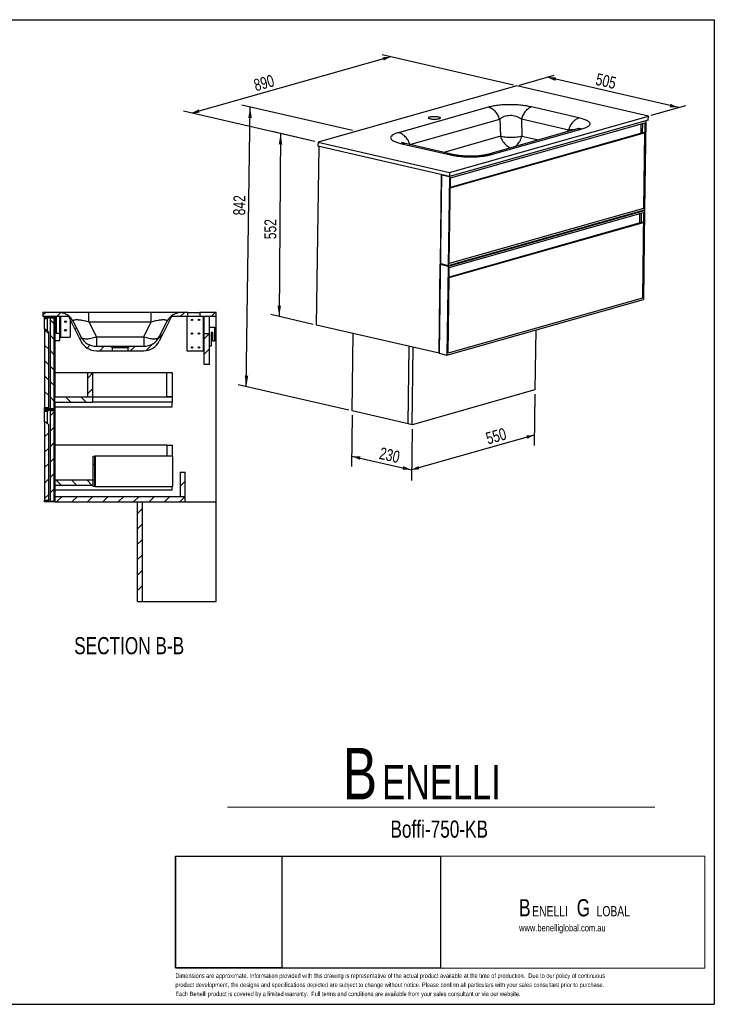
# Model space of a CAD drawing. Header units: millimetres. Extents: x 3 to 415, y 5 to 292.
# Tile 2 of 2: x 213 to 415, y 5 to 292. Entities that reach past the tile are written whole.
import ezdxf

# ---------------------------------------------------------------- set-up
doc = ezdxf.new("R2010")
doc.units = ezdxf.units.MM
doc.layers.add('FORMAT', color=179, linetype='Continuous')
doc.layers.add('LAYER_1', color=179, linetype='Continuous')
doc.styles.add('SLDTEXTSTYLE0', font='TXT', dxfattribs={"width": 0.75})
doc.dimstyles.new('SLDDIMSTYLE0', dxfattribs={"dimtxt": 3.5, "dimasz": 3.302, "dimexe": 0, "dimexo": 0.0625, "dimgap": 0.875, "dimtad": 1, "dimlfac": 10, "dimrnd": 1e-09, "dimzin": 12, "dimdsep": 46, "dimtxsty": 'SLDTEXTSTYLE0', "dimsah": 1, "dimcen": 0.09, "dimadec": 0, "dimazin": 3, "dimtfac": 1, "dimtdec": 0, "dimtofl": 0, "dimtmove": 0, "dimatfit": 3, "dimfxl": 0, "dimfrac": 2, "dimtolj": 1, "dimtzin": 12, "dimarcsym": 0})

# ---------------------------------------------------------------- blocks, each defined once
blk = doc.blocks.new('BLOCK 3')
at = {"layer": 'FORMAT', "color": 179, "lineweight": 18}
for p, q in [((407.62, 51.8), (253.44, 51.8)), ((253.44, 51.8), (253.44, 19.17)), ((407.62, 19.17), (407.62, 51.8)), ((253.44, 19.17), (407.62, 19.17))]:
    blk.add_line(p, q, dxfattribs=at)
blk = doc.blocks.new('BLOCK 2')
at = {"layer": 'LAYER_1', "color": 179, "lineweight": 18}
for p, q in [((407.62, 51.8), (253.44, 51.8)), ((253.44, 51.8), (253.44, 19.17)), ((407.62, 19.17), (407.62, 51.8)), ((253.44, 19.17), (407.62, 19.17))]:
    blk.add_line(p, q, dxfattribs=at)
at = {"color": 7, "linetype": 'Continuous'}
blk.add_blockref('BLOCK 3', (0, 0), dxfattribs=at)
blk = doc.blocks.new('SW_NOTE_0')
at = {"layer": 'FORMAT', "color": 0, "attachment_point": 1, "style": 'SLDTEXTSTYLE0'}
for s, insert, char_height in [('B', (0, 19.34), 15), ('ENELLI', (11.48, 14.36), 10)]:
    blk.add_mtext(s, dxfattribs=dict(at, insert=insert, char_height=char_height))
blk = doc.blocks.new('SW_NOTE_0_1')
at = {"layer": 'FORMAT', "color": 0, "attachment_point": 1, "style": 'SLDTEXTSTYLE0'}
for s, insert, char_height in [('B', (0, 6.45), 5), ('G', (16.78, 6.45), 5), ('ENELLI', (3.83, 4.45), 3), ('LOBAL', (22.59, 4.45), 3)]:
    blk.add_mtext(s, dxfattribs=dict(at, insert=insert, char_height=char_height))
blk = doc.blocks.new('_D_4')
at = {"layer": 'FORMAT'}
for p, q in [((320.95, 281.43), (263.05, 265.03)), ((356.75, 273.2), (318.54, 281.99)), ((298.85, 256.8), (260.64, 265.59))]:
    blk.add_line(p, q, dxfattribs=at)
for points in [[(320.95, 281.43), (318.66, 281.31), (318.94, 280.34)], [(263.05, 265.03), (265.33, 265.15), (265.06, 266.13)]]:
    blk.add_solid(points, dxfattribs=at)
at = {"layer": 'FORMAT', "insert": (280.77, 274.74), "char_height": 3.5, "attachment_point": 1, "rotation": 15.8137, "style": 'SLDTEXTSTYLE0'}
blk.add_mtext('890', dxfattribs=at)
blk = doc.blocks.new('_D_5')
at = {"layer": 'FORMAT'}
for p, q in [((298.85, 256.8), (286.5, 259.64)), ((288.91, 259.08), (288.51, 205.79)), ((298.45, 203.5), (286.09, 206.34))]:
    blk.add_line(p, q, dxfattribs=at)
for points in [[(288.91, 259.08), (288.38, 255.9), (289.39, 255.89)], [(288.51, 205.79), (289.04, 208.97), (288.02, 208.98)]]:
    blk.add_solid(points, dxfattribs=at)
at = {"layer": 'FORMAT', "insert": (284.16, 228.31), "char_height": 3.5, "attachment_point": 1, "rotation": 89.5673, "style": 'SLDTEXTSTYLE0'}
blk.add_mtext('552', dxfattribs=at)
blk = doc.blocks.new('_D_6')
at = {"layer": 'FORMAT'}
for p, q in [((309.91, 259.93), (277.63, 267.36)), ((278.93, 185.36), (280.04, 266.8)), ((308.8, 178.49), (276.52, 185.91))]:
    blk.add_line(p, q, dxfattribs=at)
for points in [[(280.04, 266.8), (279.49, 263.61), (280.51, 263.6)], [(278.93, 185.36), (279.48, 188.55), (278.47, 188.56)]]:
    blk.add_solid(points, dxfattribs=at)
at = {"layer": 'FORMAT', "insert": (275.1, 235.28), "char_height": 3.5, "attachment_point": 1, "rotation": 89.219, "style": 'SLDTEXTSTYLE0'}
blk.add_mtext('842', dxfattribs=at)
blk = doc.blocks.new('_D_7')
at = {"layer": 'FORMAT'}
for p, q in [((362.99, 183.16), (362.79, 168.19)), ((327.21, 173.02), (327.01, 158.06)), ((362.83, 171.26), (327.05, 161.13))]:
    blk.add_line(p, q, dxfattribs=at)
for points in [[(362.83, 171.26), (360.55, 171.14), (360.82, 170.17)], [(327.05, 161.13), (329.34, 161.25), (329.06, 162.23)]]:
    blk.add_solid(points, dxfattribs=at)
at = {"layer": 'FORMAT', "insert": (348.4, 171.86), "char_height": 3.5, "attachment_point": 1, "rotation": 15.8137, "style": 'SLDTEXTSTYLE0'}
blk.add_mtext('550', dxfattribs=at)
blk = doc.blocks.new('_D_8')
at = {"layer": 'FORMAT'}
for p, q in [((309.75, 177.04), (309.54, 162.06)), ((327.21, 173.02), (327.01, 158.05)), ((309.59, 165.13), (327.05, 161.12))]:
    blk.add_line(p, q, dxfattribs=at)
for points in [[(309.59, 165.13), (311.98, 164.06), (312.21, 165.05)], [(327.05, 161.12), (324.66, 162.19), (324.43, 161.2)]]:
    blk.add_solid(points, dxfattribs=at)
at = {"layer": 'FORMAT', "insert": (318.22, 167.78), "char_height": 3.5, "attachment_point": 1, "rotation": 347.045, "style": 'SLDTEXTSTYLE0'}
blk.add_mtext('230', dxfattribs=at)
blk = doc.blocks.new('_D_9')
at = {"layer": 'FORMAT'}
for p, q in [((358.54, 273.21), (368.62, 276.06)), ((404.9, 266.66), (366.55, 275.48)), ((396.89, 264.39), (406.96, 267.24))]:
    blk.add_line(p, q, dxfattribs=at)
for points in [[(366.55, 275.48), (368.95, 274.41), (369.17, 275.4)], [(404.9, 266.66), (402.51, 267.73), (402.28, 266.74)]]:
    blk.add_solid(points, dxfattribs=at)
at = {"layer": 'FORMAT', "insert": (381.26, 276.73), "char_height": 3.5, "attachment_point": 1, "rotation": 347.045, "style": 'SLDTEXTSTYLE0'}
blk.add_mtext('505', dxfattribs=at)

msp = doc.modelspace()

# ---------------------------------------------------------------- hatches: boundary and pattern name
at = {"layer": 'FORMAT', "linetype": 'Continuous', "lineweight": 18}
h = msp.add_hatch(dxfattribs=at)
h.set_pattern_fill('ANSI31', color=256, style=0)
edge = h.paths.add_edge_path(flags=0)
edge.add_line((238.8907, 197.103), (235.2308, 197.103))
edge.add_arc((235.2308, 202.103), 5, 206.565051, 270, ccw=False)
edge.add_line((230.7587, 199.867), (228.5726, 204.2391))
edge.add_arc((224.1005, 202.003), 5, 26.565051, 90)
edge.add_line((224.1005, 207.003), (219.6407, 207.003))
edge.add_line((219.6407, 207.003), (219.6407, 205.803))
edge.add_line((219.6407, 205.803), (227.1407, 205.803))
edge.add_line((227.1407, 205.803), (230.7587, 198.567))
edge.add_arc((235.2308, 200.803), 5, 206.565051, 270)
edge.add_line((235.2308, 195.803), (239.8907, 195.803))
edge.add_line((239.8907, 195.803), (239.8907, 196.7953))
edge.add_line((239.8907, 196.7953), (238.8907, 197.103))
h = msp.add_hatch(dxfattribs=at)
h.set_pattern_fill('ANSI31', color=256, style=0)
edge = h.paths.add_edge_path(flags=0)
edge.add_line((249.0505, 197.103), (245.3907, 197.103))
edge.add_line((245.3907, 197.103), (244.3907, 196.7953))
edge.add_line((244.3907, 196.7953), (244.3907, 195.803))
edge.add_line((244.3907, 195.803), (249.0505, 195.803))
edge.add_arc((249.0505, 200.803), 5, 270, 333.434949)
edge.add_line((253.5226, 198.567), (257.1407, 205.803))
edge.add_line((257.1407, 205.803), (261.8907, 205.803))
edge.add_line((261.8907, 205.803), (261.8907, 207.003))
edge.add_line((261.8907, 207.003), (260.1808, 207.003))
edge.add_arc((260.1808, 202.003), 5, 90, 153.434949)
edge.add_line((255.7087, 204.2391), (253.5226, 199.867))
edge.add_arc((249.0505, 202.103), 5, 270, 333.434949, ccw=False)
h = msp.add_hatch(dxfattribs=at)
h.set_pattern_fill('ANSI31', color=256, style=0)
h.paths.add_polyline_path([(270.1407, 205.803), (270.1407, 207.003), (265.3907, 207.003), (265.3907, 205.803)], flags=0)
h = msp.add_hatch(dxfattribs=at)
h.set_pattern_fill('ANSI31', color=256, style=0)
h.paths.add_polyline_path([(221.0407, 205.403), (222.9407, 205.403), (222.9407, 205.153), (223.1407, 205.153), (223.1407, 205.603), (220.1407, 205.603), (220.1407, 205.103), (221.0407, 205.103)], flags=0)
h = msp.add_hatch(dxfattribs=at)
h.set_pattern_fill('ANSI31', color=256, angle=90, style=0)
h.paths.add_polyline_path([(222.9407, 205.403), (221.7407, 205.403), (221.7407, 179.003), (222.9407, 179.003)], flags=0)
h = msp.add_hatch(dxfattribs=at)
h.set_pattern_fill('ANSI31', color=256, angle=90, style=0)
h.paths.add_polyline_path([(224.6407, 198.803), (224.6407, 200.803), (223.6407, 200.803), (223.6407, 205.803), (223.1407, 205.803), (223.1407, 198.803)], flags=0)
h = msp.add_hatch(dxfattribs=at)
h.set_pattern_fill('ANSI31', color=256, angle=90, style=0)
h.paths.add_polyline_path([(220.1407, 179.303), (221.3407, 179.303), (221.3407, 201.203), (220.4407, 202.103), (220.1407, 202.103)], flags=0)
h = msp.add_hatch(dxfattribs=at)
h.set_pattern_fill('ANSI31', color=256, style=0)
h.paths.add_polyline_path([(266.6407, 191.803), (268.2407, 191.803), (268.2407, 200.803), (266.6407, 200.803)], flags=0)
h = msp.add_hatch(dxfattribs=at)
h.set_pattern_fill('ANSI31', color=256, style=0)
h.paths.add_polyline_path([(234.2407, 189.503), (232.6407, 189.503), (232.6407, 182.403), (234.2407, 182.403)], flags=0)
h = msp.add_hatch(dxfattribs=at)
h.set_pattern_fill('ANSI31', color=256, angle=90, style=0)
h.paths.add_polyline_path([(223.1407, 182.403), (223.1407, 180.803), (234.2407, 180.803), (234.2407, 182.403)], flags=0)
h = msp.add_hatch(dxfattribs=at)
h.set_pattern_fill('ANSI31', color=256, style=0)
h.paths.add_polyline_path([(221.0407, 179.003), (221.0407, 179.303), (220.1407, 179.303), (220.1407, 178.803), (223.1407, 178.803), (223.1407, 179.253), (222.9407, 179.253), (222.9407, 179.003)], flags=0)
h = msp.add_hatch(dxfattribs=at)
h.set_pattern_fill('ANSI31', color=256, angle=90, style=0)
h.paths.add_polyline_path([(221.0407, 178.403), (222.9407, 178.403), (222.9407, 178.153), (223.1407, 178.153), (223.1407, 178.603), (220.1407, 178.603), (220.1407, 178.103), (221.0407, 178.103)], flags=0)
h = msp.add_hatch(dxfattribs=at)
h.set_pattern_fill('ANSI31', color=256, style=0)
h.paths.add_polyline_path([(222.9407, 178.403), (221.7407, 178.403), (221.7407, 152.003), (222.9407, 152.003)], flags=0)
h = msp.add_hatch(dxfattribs=at)
h.set_pattern_fill('ANSI31', color=256, style=0)
h.paths.add_polyline_path([(220.1407, 152.303), (221.3407, 152.303), (221.3407, 174.203), (220.4407, 175.103), (220.1407, 175.103)], flags=0)
h = msp.add_hatch(dxfattribs=at)
h.set_pattern_fill('ANSI31', color=256, style=0)
edge = h.paths.add_edge_path(flags=0)
edge.add_line((233.8407, 158.103), (234.3407, 158.103))
edge.add_line((234.3407, 158.103), (234.3407, 156.303))
edge.add_line((234.3407, 156.303), (234.7407, 156.303))
edge.add_line((234.7407, 156.303), (234.7407, 165.103))
edge.add_line((234.7407, 165.103), (234.3407, 165.103))
edge.add_line((234.3407, 165.103), (234.3407, 158.703))
edge.add_arc((233.8407, 158.703), 0.5, 270, 360, ccw=False)
edge.add_line((233.8407, 158.203), (233.8407, 158.103))
h = msp.add_hatch(dxfattribs=at)
h.set_pattern_fill('ANSI31', color=256, angle=90, style=0)
h.paths.add_polyline_path([(234.3407, 158.203), (223.1407, 158.203), (223.1407, 156.703), (234.3407, 156.703)], flags=0)
h = msp.add_hatch(dxfattribs=at)
h.set_pattern_fill('ANSI31', color=256, style=0)
h.paths.add_polyline_path([(259.6407, 153.403), (261.1407, 153.403), (261.1407, 160.403), (259.6407, 160.403)], flags=0)
h = msp.add_hatch(dxfattribs=at)
h.set_pattern_fill('ANSI31', color=256, angle=90, style=0)
h.paths.add_polyline_path([(221.0407, 152.003), (221.0407, 152.303), (220.1407, 152.303), (220.1407, 151.803), (223.1407, 151.803), (223.1407, 152.253), (222.9407, 152.253), (222.9407, 152.003)], flags=0)
h = msp.add_hatch(dxfattribs=at)
h.set_pattern_fill('ANSI31', color=256, style=0)
h.paths.add_polyline_path([(223.1407, 153.403), (223.1407, 151.803), (261.1407, 151.803), (261.1407, 153.403)], flags=0)
h = msp.add_hatch(dxfattribs=at)
h.set_pattern_fill('ANSI31', color=256, style=0)
h.paths.add_polyline_path([(247.1407, 122.803), (248.6407, 122.803), (248.6407, 151.803), (247.1407, 151.803)], flags=0)

# ---------------------------------------------------------------- linework, layer by layer
at = {"color": 7, "linetype": 'Continuous', "lineweight": 25}
for p, q in [((357.7168, 272.9754), (299.8145, 256.5758)), ((396.0623, 264.1544), (357.7168, 272.9754)), ((349.4025, 266.7389), (323.2542, 259.3329)), ((375.8264, 263.647), (362.013, 266.8247)), ((338.16, 247.7548), (396.0623, 264.1544)), ((396.0465, 262.9937), (396.0623, 264.1544)), ((326.6135, 255.8784), (352.7618, 263.2843)), ((396.0465, 262.9937), (338.1442, 246.5941)), ((338.4059, 246.1886), (395.007, 262.2197)), ((352.7618, 263.2843), (352.9418, 258.2708)), ((359.0671, 263.3272), (359.2471, 258.3137)), ((359.0671, 263.3272), (372.8804, 260.1496)), ((393.9408, 259.1442), (393.9787, 261.9285)), ((394.3188, 262.0248), (394.2809, 259.2405)), ((395.007, 262.2197), (394.6668, 237.2652)), ((395.3389, 262.7933), (394.9855, 236.8737)), ((338.3664, 243.2869), (394.9674, 259.318)), ((394.7396, 259.3704), (338.368, 243.4043)), ((375.3707, 260.4113), (349.2221, 253.0052)), ((350.6506, 253.0306), (376.7989, 260.4366)), ((394.9674, 259.318), (394.6668, 237.2652)), ((394.9674, 259.318), (394.7396, 259.3704)), ((299.412, 203.2768), (300.1217, 255.3408)), ((299.8145, 256.5758), (299.7987, 255.4151)), ((338.1442, 246.5941), (299.7987, 255.4151)), ((299.8145, 256.5758), (338.16, 247.7548)), ((324.2267, 256.1225), (338.04, 252.9448)), ((339.0953, 252.9813), (325.2817, 256.159)), ((335.8096, 247.1311), (335.0999, 195.0671)), ((335.4559, 221.1824), (335.8093, 247.1041)), ((335.862, 247.1191), (335.8093, 247.1041)), ((335.8093, 247.1041), (338.0872, 246.5801)), ((338.16, 247.7548), (338.1442, 246.5941)), ((338.0872, 246.5801), (337.7339, 220.6583)), ((338.0657, 221.2341), (338.4059, 246.1886)), ((338.0872, 246.5801), (338.14, 246.5951)), ((338.0657, 221.2341), (338.3664, 243.2869)), ((337.7312, 220.4649), (394.9829, 236.6802)), ((337.7339, 220.6583), (394.9855, 236.8737)), ((338.0499, 220.0734), (394.651, 236.1045)), ((394.6668, 237.2652), (338.0657, 221.2341)), ((393.5848, 233.0289), (393.6227, 235.8132)), ((393.9628, 235.9096), (393.9249, 233.1253)), ((394.651, 236.1045), (394.3109, 211.1499)), ((394.9829, 236.6802), (394.6075, 236.7666)), ((394.9829, 236.6802), (394.6296, 210.7584)), ((338.0104, 217.1717), (394.6115, 233.2028)), ((394.3837, 233.2552), (338.012, 217.2891)), ((394.6115, 233.2028), (394.3109, 211.1499)), ((394.6115, 233.2028), (394.3837, 233.2552)), ((335.0999, 195.0671), (335.4533, 220.9889)), ((335.8313, 221.096), (335.4533, 220.9889)), ((335.4533, 220.9889), (337.7312, 220.4649)), ((335.4559, 221.1824), (337.7339, 220.6583)), ((337.7312, 220.4649), (337.3779, 194.5431)), ((337.7098, 195.1188), (338.0499, 220.0734)), ((337.7098, 195.1188), (338.0104, 217.1717)), ((337.3779, 194.5431), (394.6296, 210.7584)), ((394.3109, 211.1499), (337.7098, 195.1188)), ((219.6407, 207.003), (219.6407, 205.803)), ((224.1005, 207.003), (219.6407, 207.003)), ((251.2366, 207.003), (233.0448, 207.003)), ((261.8907, 207.003), (260.1808, 207.003)), ((261.8907, 205.803), (261.8907, 207.003)), ((261.8907, 207.003), (265.3907, 207.003)), ((265.3907, 207.003), (265.3907, 205.803)), ((270.1407, 207.003), (265.3907, 207.003)), ((270.1407, 205.803), (270.1407, 207.003)), ((227.1407, 205.803), (219.6407, 205.803)), ((220.1407, 205.603), (223.1407, 205.603)), ((220.1407, 205.103), (220.1407, 205.603)), ((221.0407, 205.103), (220.1407, 205.103)), ((220.1407, 202.103), (220.1407, 205.103)), ((221.0407, 205.403), (221.0407, 205.103)), ((222.9407, 205.403), (221.0407, 205.403)), ((221.0407, 201.503), (221.0407, 205.103)), ((221.7407, 205.403), (222.9407, 205.403)), ((221.7407, 205.403), (221.7407, 179.003)), ((222.9407, 179.003), (222.9407, 205.403)), ((222.9407, 205.153), (222.9407, 205.403)), ((223.1407, 205.153), (222.9407, 205.153)), ((223.1407, 205.803), (223.1407, 198.803)), ((223.1407, 205.803), (223.6407, 205.803)), ((223.1407, 205.603), (223.1407, 205.153)), ((223.6407, 200.803), (223.6407, 205.803)), ((224.6407, 200.803), (224.6407, 205.803)), ((224.7607, 205.803), (224.7607, 199.803)), ((224.8107, 205.803), (224.8107, 199.803)), ((227.1407, 205.803), (230.7587, 198.567)), ((227.6407, 204.803), (227.6407, 199.803)), ((228.5726, 204.2391), (230.7587, 199.867)), ((233.0448, 204.2391), (235.2308, 199.867)), ((233.0448, 204.2391), (251.2366, 204.2391)), ((249.0505, 199.867), (251.2366, 204.2391)), ((257.1407, 205.803), (253.5226, 198.567)), ((255.7087, 204.2391), (253.5226, 199.867)), ((255.7545, 204.3818), (255.7087, 204.2391)), ((261.8907, 205.803), (257.1407, 205.803)), ((261.6407, 205.803), (261.6407, 195.803)), ((265.3907, 205.803), (261.8907, 205.803)), ((270.1407, 205.803), (265.3907, 205.803)), ((266.4707, 195.803), (266.4707, 205.803)), ((266.5207, 205.803), (266.5207, 195.803)), ((266.6407, 200.803), (266.6407, 205.803)), ((268.2407, 200.803), (268.2407, 205.803)), ((270.1407, 151.803), (270.1407, 205.803)), ((220.1407, 202.103), (220.4407, 202.103)), ((220.1407, 202.103), (220.1407, 179.303)), ((220.4407, 202.103), (221.3407, 201.203)), ((221.3407, 179.303), (221.3407, 201.203)), ((224.6407, 200.803), (223.6407, 200.803)), ((224.6407, 198.803), (224.6407, 200.803)), ((266.6407, 191.803), (266.6407, 200.803)), ((266.6407, 200.803), (268.2407, 200.803)), ((268.2407, 202.653), (269.6407, 202.653)), ((268.2407, 191.803), (268.2407, 200.803)), ((268.6407, 201.153), (268.6407, 197.153)), ((269.1407, 201.153), (268.6407, 201.153)), ((269.1407, 198.653), (269.1407, 201.153)), ((269.6407, 202.653), (269.6407, 198.653)), ((335.0999, 195.0671), (299.412, 203.2768)), ((309.7644, 178.2675), (310.0718, 200.8246)), ((363.2493, 201.8706), (363.0109, 184.3846)), ((223.1407, 198.803), (224.6407, 198.803)), ((223.1407, 198.803), (223.1407, 189.503)), ((224.6407, 199.803), (224.7607, 199.803)), ((224.7607, 199.803), (224.8107, 199.803)), ((224.8107, 199.803), (227.6407, 199.803)), ((235.2308, 199.867), (235.2308, 197.103)), ((235.2308, 199.867), (249.0505, 199.867)), ((249.0505, 199.867), (249.0505, 197.103)), ((269.6407, 198.653), (269.1407, 198.653)), ((235.2308, 197.103), (238.8907, 197.103)), ((235.2308, 195.803), (239.8907, 195.803)), ((239.8907, 196.7953), (238.8907, 197.103)), ((238.8907, 197.103), (245.3907, 197.103)), ((239.8907, 196.7953), (244.3907, 196.7953)), ((239.8907, 195.803), (239.8907, 196.7953)), ((239.8907, 195.803), (244.3907, 195.803)), ((245.3907, 197.103), (244.3907, 196.7953)), ((244.3907, 196.7953), (244.3907, 195.803)), ((244.3907, 195.803), (249.0505, 195.803)), ((245.3907, 197.103), (249.0505, 197.103)), ((261.6407, 195.803), (266.4707, 195.803)), ((266.4707, 195.803), (266.5207, 195.803)), ((266.5207, 195.803), (266.6407, 195.803)), ((268.6407, 197.153), (268.2407, 197.153)), ((326.0897, 174.512), (326.3972, 197.0691)), ((327.2287, 174.25), (327.5361, 196.8071)), ((335.0999, 195.0671), (337.3779, 194.5431)), ((223.1407, 189.503), (223.1407, 182.403)), ((223.1407, 189.503), (232.6407, 189.503)), ((232.6407, 189.503), (232.6407, 182.403)), ((232.6407, 189.503), (234.2407, 189.503)), ((234.2407, 182.403), (234.2407, 189.503)), ((234.2407, 189.503), (255.7407, 189.503)), ((255.7407, 182.403), (255.7407, 189.503)), ((255.7407, 189.503), (257.3407, 189.503)), ((257.3407, 189.503), (257.3407, 182.403)), ((268.2407, 191.803), (266.6407, 191.803)), ((363.0109, 184.3846), (327.2287, 174.25)), ((223.1407, 182.403), (234.2407, 182.403)), ((223.1407, 180.803), (223.1407, 182.403)), ((223.1407, 180.803), (234.2407, 180.803)), ((223.1407, 180.803), (223.1407, 179.503)), ((232.6407, 182.403), (234.2407, 182.403)), ((234.2407, 180.803), (234.2407, 182.403)), ((234.2407, 182.403), (257.3407, 182.403)), ((234.2407, 182.403), (255.7407, 182.403)), ((257.3407, 180.803), (234.2407, 180.803)), ((257.3407, 182.403), (255.7407, 182.403)), ((257.3407, 182.403), (257.3407, 180.803)), ((257.3407, 179.503), (257.3407, 180.803)), ((220.1407, 179.303), (221.3407, 179.303)), ((220.1407, 179.303), (221.0407, 179.303)), ((220.1407, 178.803), (220.1407, 179.303)), ((223.1407, 178.803), (220.1407, 178.803)), ((220.1407, 178.603), (223.1407, 178.603)), ((220.1407, 178.103), (220.1407, 178.603)), ((221.0407, 178.103), (220.1407, 178.103)), ((220.1407, 175.103), (220.1407, 178.103)), ((221.0407, 179.303), (221.0407, 179.003)), ((221.0407, 179.003), (222.9407, 179.003)), ((222.9407, 178.403), (221.0407, 178.403)), ((221.0407, 178.403), (221.0407, 178.103)), ((221.0407, 174.503), (221.0407, 178.103)), ((221.7407, 179.003), (222.9407, 179.003)), ((221.7407, 178.403), (221.7407, 152.003)), ((221.7407, 178.403), (222.9407, 178.403)), ((222.9407, 179.253), (223.1407, 179.253)), ((222.9407, 179.003), (222.9407, 179.253)), ((222.9407, 178.153), (222.9407, 178.403)), ((222.9407, 152.003), (222.9407, 178.403)), ((223.1407, 178.153), (222.9407, 178.153)), ((223.1407, 179.503), (223.1407, 179.253)), ((223.1407, 179.503), (257.3407, 179.503)), ((223.1407, 179.253), (223.1407, 178.803)), ((223.1407, 178.803), (223.1407, 178.603)), ((223.1407, 178.603), (223.1407, 178.153)), ((223.1407, 178.153), (223.1407, 168.303)), ((326.0897, 174.512), (309.7644, 178.2675)), ((220.1407, 175.103), (220.1407, 152.303)), ((220.1407, 175.103), (220.4407, 175.103)), ((220.4407, 175.103), (221.3407, 174.203)), ((221.3407, 152.303), (221.3407, 174.203)), ((327.2287, 174.25), (326.0897, 174.512)), ((223.1407, 168.303), (223.1407, 158.203)), ((255.7407, 168.303), (223.1407, 168.303)), ((255.7407, 168.303), (255.7407, 165.103)), ((255.7407, 168.303), (257.3407, 168.303)), ((257.3407, 168.303), (257.3407, 165.103)), ((234.3407, 165.103), (234.7407, 165.103)), ((234.3407, 158.703), (234.3407, 165.103)), ((234.7407, 165.103), (234.7407, 156.303)), ((234.7407, 165.103), (234.8407, 165.103)), ((234.8407, 165.103), (234.8407, 156.303)), ((257.5407, 165.103), (234.8407, 165.103)), ((257.5407, 156.303), (257.5407, 165.103)), ((223.1407, 158.203), (223.1407, 156.703)), ((223.1407, 158.203), (234.3407, 158.203)), ((233.8407, 158.103), (233.8407, 158.203)), ((234.3407, 158.103), (233.8407, 158.103)), ((234.3407, 156.703), (234.3407, 158.203)), ((234.3407, 156.303), (234.3407, 158.103)), ((259.6407, 160.403), (259.6407, 153.403)), ((259.6407, 160.403), (261.1407, 160.403)), ((261.1407, 153.403), (261.1407, 160.403)), ((223.1407, 156.703), (234.3407, 156.703)), ((223.1407, 156.703), (223.1407, 155.303)), ((223.1407, 155.303), (257.3407, 155.303)), ((223.1407, 155.303), (223.1407, 153.403)), ((234.7407, 156.303), (234.3407, 156.303)), ((234.8407, 156.303), (234.7407, 156.303)), ((234.8407, 156.303), (257.5407, 156.303)), ((257.3407, 155.303), (257.3407, 156.303)), ((220.1407, 152.303), (221.3407, 152.303)), ((220.1407, 152.303), (221.0407, 152.303)), ((220.1407, 151.803), (220.1407, 152.303)), ((221.0407, 152.303), (221.0407, 152.003)), ((221.0407, 152.003), (222.9407, 152.003)), ((221.7407, 152.003), (222.9407, 152.003)), ((222.9407, 152.253), (223.1407, 152.253)), ((222.9407, 152.003), (222.9407, 152.253)), ((223.1407, 153.403), (223.1407, 151.803)), ((223.1407, 153.403), (261.1407, 153.403)), ((223.1407, 152.253), (223.1407, 151.803)), ((259.6407, 153.403), (261.1407, 153.403)), ((261.1407, 151.803), (261.1407, 153.403)), ((223.1407, 151.803), (220.1407, 151.803)), ((223.1407, 151.803), (261.1407, 151.803)), ((247.1407, 151.803), (248.6407, 151.803)), ((247.1407, 151.803), (247.1407, 122.803)), ((248.6407, 122.803), (248.6407, 151.803)), ((261.1407, 151.803), (270.1407, 151.803)), ((270.1407, 122.803), (270.1407, 151.803)), ((247.1407, 122.803), (248.6407, 122.803)), ((248.6407, 122.803), (270.1407, 122.803))]:
    msp.add_line(p, q, dxfattribs=at)
at = {"color": 8, "linetype": 'Continuous', "lineweight": 25}
for p, q in [((352.9418, 258.2708), (336.4306, 253.5943)), ((359.2471, 258.3137), (364.0577, 257.2071)), ((372.4659, 259.5885), (372.8804, 260.1496)), ((326.3522, 255.9128), (326.6135, 255.8784)), ((326.6135, 255.8784), (326.6357, 255.8476))]:
    msp.add_line(p, q, dxfattribs=at)
at = {"color": 7, "linetype": 'Continuous', "lineweight": 25, "flags": 128}
for points in [[(334.8397, 263.9627), (335.0173, 263.9159), (335.168, 263.8635), (335.2889, 263.8066), (335.3774, 263.7462), (335.4318, 263.6838), (335.451, 263.6204), (335.4346, 263.5574), (335.3829, 263.4961), (335.2969, 263.4378), (335.1785, 263.3836), (335.03, 263.3346), (334.8545, 263.2918), (334.6554, 263.2561), (334.437, 263.2282), (334.2035, 263.2087), (333.9599, 263.1981), (333.7109, 263.1964), (333.4618, 263.2037), (333.2176, 263.2199), (332.9832, 263.2447), (332.7634, 263.2776), (332.5627, 263.3178), (332.3852, 263.3646), (332.2344, 263.417), (332.1136, 263.4739), (332.025, 263.5342), (331.9706, 263.5967), (331.9514, 263.6601), (331.9678, 263.7231), (332.0195, 263.7843), (332.1055, 263.8427), (332.2239, 263.8969), (332.3724, 263.9459), (332.548, 263.9887), (332.747, 264.0244), (332.9654, 264.0523), (333.1989, 264.0717), (333.4425, 264.0824), (333.6915, 264.0841), (333.9406, 264.0768), (334.1848, 264.0605), (334.4193, 264.0358), (334.639, 264.0029), (334.8397, 263.9627)], [(359.2471, 258.3137), (358.8875, 258.2214), (358.5094, 258.1396), (358.1156, 258.0689), (357.709, 258.0097), (357.2926, 257.9626), (356.8694, 257.9279), (356.4426, 257.9058), (356.0151, 257.8965), (355.5903, 257.9), (355.1712, 257.9163), (354.7608, 257.9454), (354.3621, 257.987), (353.9782, 258.0407), (353.6117, 258.1063), (353.2654, 258.1832), (352.9418, 258.2708)], [(235.2308, 199.867), (234.8406, 199.7191), (234.4533, 199.5886), (234.0717, 199.4766), (233.6985, 199.3838), (233.3366, 199.3109), (232.9885, 199.2585), (232.6569, 199.2269), (232.3441, 199.2163), (232.0524, 199.2269), (231.784, 199.2585), (231.5408, 199.3109), (231.3247, 199.3838), (231.1371, 199.4766), (230.9796, 199.5886), (230.8531, 199.7191), (230.7587, 199.867)], [(253.5226, 199.867), (253.4282, 199.7191), (253.3018, 199.5886), (253.1442, 199.4766), (252.9566, 199.3838), (252.7405, 199.3109), (252.4973, 199.2585), (252.2289, 199.2269), (251.9372, 199.2163), (251.6244, 199.2269), (251.2928, 199.2585), (250.9447, 199.3109), (250.5828, 199.3838), (250.2096, 199.4766), (249.828, 199.5886), (249.4407, 199.7191), (249.0505, 199.867)]]:
    msp.add_lwpolyline(points, dxfattribs=at)
at = {"color": 8, "linetype": 'Continuous', "lineweight": 25, "flags": 128}
for points in [[(352.9418, 258.2708), (353.0937, 257.8747), (353.2692, 257.4914), (353.4672, 257.1238), (353.6862, 256.7745), (353.9247, 256.4461), (354.1809, 256.1409), (354.4529, 255.8612), (354.7388, 255.6089), (355.0365, 255.386), (355.3438, 255.194), (355.6586, 255.0343), (355.9613, 254.914)], [(357.2175, 255.2697), (357.3918, 255.402), (357.6507, 255.6287), (357.9004, 255.8846), (358.1389, 256.1678), (358.3646, 256.4763), (358.5759, 256.8078), (358.7711, 257.1599), (358.9488, 257.53), (359.1079, 257.9156), (359.2471, 258.3137)]]:
    msp.add_lwpolyline(points, dxfattribs=at)
at = {"color": 7, "linetype": 'Continuous', "lineweight": 25}
for centre, radius in [((226.2407, 204.303), 0.25), ((263.1407, 204.803), 0.2), ((265.1407, 204.803), 0.2), ((226.2407, 201.803), 0.25), ((263.1407, 200.803), 0.2), ((265.1407, 200.803), 0.2), ((263.1407, 196.803), 0.2), ((265.1407, 196.803), 0.2)]:
    msp.add_circle(centre, radius, dxfattribs=at)
for centre, radius, start, end in [((224.1005, 202.003), 5, 26.565051, 90), ((260.1808, 202.003), 5, 90, 153.434949), ((235.2308, 202.103), 5, 206.565051, 270), ((235.2308, 200.803), 5, 206.565051, 270), ((249.0505, 202.103), 5, 270, 333.434949), ((249.0505, 200.803), 5, 270, 333.434949), ((233.8407, 158.703), 0.5, 270, 0)]:
    msp.add_arc(centre, radius, start, end, dxfattribs=at)
for points, knots in [([(362.013, 266.8247), (361.5384, 266.9338), (361.0365, 267.031), (359.9927, 267.1985), (359.4509, 267.2689), (358.3431, 267.3807), (357.7772, 267.4222), (356.6378, 267.475), (356.0644, 267.4863), (354.9266, 267.4786), (354.3624, 267.4595), (353.2596, 267.3914), (352.7211, 267.3424), (351.6854, 267.2161), (351.1884, 267.1387), (350.2502, 266.9577), (349.8091, 266.854), (349.4025, 266.7389)], [0, 0, 0, 0, 0.125, 0.125, 0.25, 0.25, 0.375, 0.375, 0.5, 0.5, 0.625, 0.625, 0.75, 0.75, 0.875, 0.875, 1, 1, 1, 1]), ([(352.7618, 263.2843), (352.6106, 263.7195), (352.4154, 264.1368), (351.9517, 264.9043), (351.6834, 265.2543), (351.0938, 265.8606), (350.7727, 266.1167), (350.1021, 266.5156), (349.7527, 266.6583), (349.4025, 266.7389)], [0, 0, 0, 0, 0.25, 0.25, 0.5, 0.5, 0.75, 0.75, 1, 1, 1, 1]), ([(362.013, 266.8247), (361.7129, 266.7397), (361.412, 266.5925), (360.8312, 266.1851), (360.5515, 265.9249), (360.0345, 265.3111), (359.7973, 264.9576), (359.3834, 264.1842), (359.2067, 263.7643), (359.0671, 263.3272)], [0, 0, 0, 0, 0.25, 0.25, 0.5, 0.5, 0.75, 0.75, 1, 1, 1, 1]), ([(352.7618, 263.2843), (352.9608, 263.4614), (353.1775, 263.6201), (353.64, 263.8962), (353.8857, 264.0136), (354.3989, 264.2036), (354.6664, 264.2762), (355.2155, 264.3746), (355.4971, 264.4003), (356.0659, 264.4042), (356.3532, 264.3823), (356.9253, 264.2916), (357.2099, 264.2227), (357.7684, 264.04), (358.0421, 263.9261), (358.5707, 263.6568), (358.8255, 263.5013), (359.0671, 263.3272)], [0, 0, 0, 0, 0.125, 0.125, 0.25, 0.25, 0.375, 0.375, 0.5, 0.5, 0.625, 0.625, 0.75, 0.75, 0.875, 0.875, 1, 1, 1, 1]), ([(372.8804, 260.1496), (373.0201, 260.5867), (373.1967, 261.0066), (373.6106, 261.78), (373.8478, 262.1335), (374.3648, 262.7473), (374.6446, 263.0075), (375.2253, 263.4149), (375.5262, 263.562), (375.8264, 263.647)], [0, 0, 0, 0, 0.25, 0.25, 0.5, 0.5, 0.75, 0.75, 1, 1, 1, 1]), ([(376.7989, 260.4366), (377.2055, 260.5517), (377.5635, 260.6745), (378.1716, 260.9314), (378.4218, 261.0656), (378.8069, 261.3416), (378.9419, 261.4834), (379.0928, 261.7705), (379.1087, 261.9157), (379.021, 262.2053), (378.9173, 262.3498), (378.5935, 262.6336), (378.3732, 262.7729), (377.8229, 263.0426), (377.4926, 263.1729), (376.7317, 263.4205), (376.301, 263.5378), (375.8264, 263.647)], [0, 0, 0, 0, 0.125, 0.125, 0.25, 0.25, 0.375, 0.375, 0.5, 0.5, 0.625, 0.625, 0.75, 0.75, 0.875, 0.875, 1, 1, 1, 1]), ([(323.2542, 259.3329), (322.8475, 259.2177), (322.4895, 259.095), (321.8815, 258.8381), (321.6313, 258.7039), (321.2462, 258.4278), (321.1111, 258.286), (320.9603, 257.999), (320.9444, 257.8538), (321.0321, 257.5641), (321.1358, 257.4197), (321.4595, 257.1359), (321.6798, 256.9966), (322.2301, 256.7269), (322.5604, 256.5966), (323.3214, 256.349), (323.7521, 256.2316), (324.2267, 256.1225)], [0, 0, 0, 0, 0.125, 0.125, 0.25, 0.25, 0.375, 0.375, 0.5, 0.5, 0.625, 0.625, 0.75, 0.75, 0.875, 0.875, 1, 1, 1, 1]), ([(326.6135, 255.8784), (326.4623, 256.3135), (326.2671, 256.7309), (325.8035, 257.4983), (325.5351, 257.8484), (324.9456, 258.4546), (324.6244, 258.7107), (323.9539, 259.1096), (323.6045, 259.2523), (323.2542, 259.3329)], [0, 0, 0, 0, 0.25, 0.25, 0.5, 0.5, 0.75, 0.75, 1, 1, 1, 1]), ([(375.8646, 260.5761), (375.8641, 260.576), (375.8629, 260.5756), (375.8352, 260.564), (375.8056, 260.5523), (375.7758, 260.541), (375.7271, 260.5231), (375.6445, 260.4945), (375.5247, 260.4558), (375.4206, 260.426), (375.3664, 260.4104)], [0, 0, 0, 0, 0.11797522, 0.25384386, 0.33370173, 0.40453899, 0.4847302, 0.61499081, 0.79932885, 1, 1, 1, 1]), ([(325.2817, 256.159), (325.2, 256.1783), (325.0523, 256.213), (324.859, 256.263), (324.7137, 256.3029), (324.6072, 256.3338), (324.53, 256.3571), (324.4585, 256.3794), (324.3639, 256.4102), (324.2574, 256.4472), (324.1652, 256.4825), (324.1098, 256.5058), (324.0935, 256.5136), (324.0969, 256.5117), (324.0971, 256.5116)], [0, 0, 0, 0, 0.12756303, 0.23062849, 0.32354809, 0.38431826, 0.43129988, 0.48465898, 0.54421171, 0.65747341, 0.78643756, 0.90066355, 0.99251379, 1, 1, 1, 1]), ([(338.04, 252.9448), (338.5147, 252.8356), (339.0166, 252.7385), (340.0603, 252.5709), (340.6021, 252.5006), (341.7099, 252.3888), (342.2758, 252.3473), (343.4152, 252.2945), (343.9887, 252.2832), (345.1264, 252.2909), (345.6907, 252.31), (346.7935, 252.3781), (347.332, 252.427), (348.3676, 252.5534), (348.8647, 252.6308), (349.8029, 252.8118), (350.2439, 252.9154), (350.6506, 253.0306)], [0, 0, 0, 0, 0.125, 0.125, 0.25, 0.25, 0.375, 0.375, 0.5, 0.5, 0.625, 0.625, 0.75, 0.75, 0.875, 0.875, 1, 1, 1, 1]), ([(349.2184, 253.005), (349.1158, 252.9768), (348.9165, 252.922), (348.5908, 252.8483), (348.2903, 252.7878), (348.0401, 252.7428), (347.8367, 252.7093), (347.6652, 252.6829), (347.5067, 252.66), (347.3004, 252.6321), (347.0232, 252.598), (346.6444, 252.5579), (346.1961, 252.5192), (345.6735, 252.485), (345.0724, 252.4594), (344.4748, 252.4487), (343.8996, 252.4511), (343.3631, 252.4635), (342.795, 252.4881), (342.1997, 252.5269), (341.583, 252.5814), (340.9514, 252.6534), (340.3147, 252.7442), (339.6777, 252.854), (339.2869, 252.9395), (339.0851, 252.9837)], [0, 0, 0, 0, 0.050178, 0.0975225, 0.13604526, 0.16597173, 0.18751447, 0.20526657, 0.22217642, 0.23825499, 0.26983699, 0.3060794, 0.34737581, 0.39368449, 0.44509001, 0.50248727, 0.54431131, 0.58907767, 0.63691665, 0.68799732, 0.74252271, 0.80072844, 0.86287103, 0.92921184, 1, 1, 1, 1]), ([(233.0448, 207.003), (232.4197, 207.003), (231.8056, 207.003), (230.6172, 207.003), (230.0429, 207.003), (228.9511, 207.003), (228.4334, 207.003), (227.4699, 207.003), (227.024, 207.003), (226.2171, 207.003), (225.8561, 207.003), (225.2292, 207.003), (224.9635, 207.003), (224.5351, 207.003), (224.3726, 207.003), (224.1552, 207.003), (224.1005, 207.003), (224.1005, 207.003)], [0, 0, 0, 0, 0.125, 0.125, 0.25, 0.25, 0.375, 0.375, 0.5, 0.5, 0.625, 0.625, 0.75, 0.75, 0.875, 0.875, 1, 1, 1, 1]), ([(251.2366, 204.2391), (251.2366, 204.6517), (251.2366, 205.0356), (251.2366, 205.7166), (251.2366, 206.0138), (251.2366, 206.4988), (251.2366, 206.6867), (251.2366, 206.9388), (251.2366, 207.003), (251.2366, 207.003)], [0, 0, 0, 0, 0.25, 0.25, 0.5, 0.5, 0.75, 0.75, 1, 1, 1, 1]), ([(260.1808, 207.003), (260.1808, 207.003), (260.1261, 207.003), (259.9087, 207.003), (259.7462, 207.003), (259.3178, 207.003), (259.0521, 207.003), (258.4253, 207.003), (258.0642, 207.003), (257.2573, 207.003), (256.8114, 207.003), (255.8479, 207.003), (255.3302, 207.003), (254.2384, 207.003), (253.6641, 207.003), (252.4757, 207.003), (251.8616, 207.003), (251.2366, 207.003)], [0, 0, 0, 0, 0.125, 0.125, 0.25, 0.25, 0.375, 0.375, 0.5, 0.5, 0.625, 0.625, 0.75, 0.75, 0.875, 0.875, 1, 1, 1, 1])]:
    msp.add_open_spline(points, degree=3, knots=knots, dxfattribs=at)
at = {"color": 8, "linetype": 'Continuous', "lineweight": 25}
for points, knots in [([(372.8804, 260.1496), (373.0697, 260.1756), (373.4393, 260.2265), (373.9289, 260.2617), (374.3051, 260.2578), (374.5381, 260.2361), (374.6218, 260.2106), (374.6414, 260.2047)], [0, 0, 0, 0, 0.26708265, 0.52160473, 0.76504184, 0.94517178, 1, 1, 1, 1]), ([(375.3724, 260.4032), (375.5002, 260.4368), (375.7924, 260.5136), (376.2735, 260.529), (376.6238, 260.4674), (376.7989, 260.4366)], [0, 0, 0, 0, 0.2799531, 0.63997655, 1, 1, 1, 1]), ([(325.279, 256.1479), (325.224, 256.1634), (325.0298, 256.2182), (324.6757, 256.2199), (324.3764, 256.1549), (324.2267, 256.1225)], [0, 0, 0, 0, 0.16492737, 0.58246369, 1, 1, 1, 1]), ([(339.082, 252.9729), (339.0304, 252.9874), (338.8396, 253.041), (338.489, 253.0421), (338.1897, 252.9773), (338.04, 252.9448)], [0, 0, 0, 0, 0.15620155, 0.57810078, 1, 1, 1, 1]), ([(349.2205, 252.9964), (349.3495, 253.0303), (349.6429, 253.1075), (350.1253, 253.1231), (350.4755, 253.0614), (350.6506, 253.0306)], [0, 0, 0, 0, 0.28186613, 0.64093306, 1, 1, 1, 1]), ([(228.5271, 204.3808), (228.5219, 204.3954), (228.4956, 204.4693), (228.5228, 204.5837), (228.6152, 204.7059), (228.7713, 204.7912), (228.9633, 204.8477), (229.2063, 204.882), (229.4997, 204.8936), (229.8393, 204.882), (230.2197, 204.8477), (230.6378, 204.7912), (231.1351, 204.7057), (231.7165, 204.5843), (232.3761, 204.4251), (232.8183, 204.3021), (233.0448, 204.2391)], [0, 0, 0, 0, 0.02315061, 0.117207, 0.20716704, 0.27373247, 0.33726489, 0.40030791, 0.46222628, 0.5241442, 0.58718768, 0.65071962, 0.71728553, 0.80724512, 0.9013017, 1, 1, 1, 1]), ([(251.2366, 204.2391), (251.463, 204.3021), (251.9052, 204.4251), (252.5648, 204.5843), (253.1462, 204.7057), (253.6435, 204.7912), (254.0616, 204.8477), (254.442, 204.882), (254.7817, 204.8936), (255.075, 204.882), (255.318, 204.8477), (255.51, 204.7912), (255.6661, 204.7059), (255.7585, 204.5837), (255.7857, 204.4696), (255.7596, 204.3961), (255.7545, 204.3818)], [0, 0, 0, 0, 0.09874696, 0.19284996, 0.28285459, 0.34945301, 0.41301691, 0.47609119, 0.53804024, 0.59998884, 0.66306357, 0.726627, 0.7932259, 0.88323008, 0.97733327, 1, 1, 1, 1])]:
    msp.add_open_spline(points, degree=3, knots=knots, dxfattribs=at)
at = {"color": 7, "linetype": 'Continuous', "lineweight": 25}
msp.add_open_spline([(233.0448, 204.2391), (233.0448, 204.3766), (233.0448, 204.6454), (233.0448, 205.026), (233.0448, 205.3809), (233.0448, 205.707), (233.0448, 206.0017), (233.0448, 206.2623), (233.0448, 206.4867), (233.0448, 206.673), (233.0448, 206.8196), (233.0448, 206.9251), (233.0448, 206.9888), (233.0448, 207.003), (233.0448, 207.003)], degree=3, dxfattribs=at)
at = {"layer": 'FORMAT'}
for p, q in [((2.9641, 292.2451), (415.2814, 292.2451)), ((415.2814, 292.2451), (415.2814, 5.4475)), ((258.2638, 16.1164), (258.2638, 48.6256)), ((258.2638, 48.6256), (289.2597, 48.6256)), ((258.3659, 15.9942), (258.3659, 48.6256)), ((258.3659, 48.6256), (335.4578, 48.6256)), ((289.2597, 48.6256), (289.2597, 16.1164)), ((335.4578, 48.6256), (335.4578, 15.9942)), ((289.2597, 16.1164), (258.2638, 16.1164)), ((335.4578, 15.9942), (258.3659, 15.9942)), ((2.9641, 5.4475), (415.2814, 5.4475))]:
    msp.add_line(p, q, dxfattribs=at)
at = {"layer": 'FORMAT', "color": 179, "lineweight": 18}
for p, q in [((273.3979, 62.8392), (397.9086, 62.8392)), ((258.3659, 15.9942), (258.3659, 48.6256)), ((258.3659, 48.6256), (412.5497, 48.6256)), ((412.5497, 48.6256), (412.5497, 15.9942)), ((412.5497, 15.9942), (258.3659, 15.9942))]:
    msp.add_line(p, q, dxfattribs=at)
at = {"layer": 'FORMAT', "lineweight": 18}
for p, q in [((258.2638, 16.1164), (258.2638, 48.6256)), ((258.2638, 48.6256), (289.2597, 48.6256)), ((258.3659, 15.9942), (258.3659, 48.6256)), ((258.3659, 48.6256), (335.4578, 48.6256)), ((289.2597, 48.6256), (289.2597, 16.1164)), ((335.4578, 48.6256), (335.4578, 15.9942)), ((289.2597, 16.1164), (258.2638, 16.1164)), ((335.4578, 15.9942), (258.3659, 15.9942))]:
    msp.add_line(p, q, dxfattribs=at)

# ---------------------------------------------------------------- block references
at = {"layer": 'FORMAT'}
for name, p in [('SW_NOTE_0', (307.0025, 60.7929)), ('BLOCK 2', (4.9256, -3.1736)), ('SW_NOTE_0_1', (358.4004, 29.6197))]:
    msp.add_blockref(name, p, dxfattribs=at)

# ---------------------------------------------------------------- texts
at = {"layer": 'FORMAT', "style": 'SLDTEXTSTYLE0'}
for s, insert, char_height, attachment_point in [('SECTION B-B', (244.7952, 112.4128), 5, 2), ('Boffi-750-KB', (320.926, 58.9847), 5, 1), ('www.benelliglobal.com.au', (358.4004, 28.7024), 2, 1)]:
    msp.add_mtext(s, dxfattribs=dict(at, insert=insert, char_height=char_height, attachment_point=attachment_point))
at = {"layer": 'LAYER_1', "color": 179, "char_height": 1.3, "attachment_point": 1, "style": 'SLDTEXTSTYLE0'}
for s, insert in [('Dimensions are approximate. Information provided with this drawing is representative of the actual product available at the time of production.  Due to our policy of continuous', (258.2638, 14.4307)), ('product development, the designs and specifications depicted are subject to change without notice. Please confirm all particulars with your sales consultant prior to purchase.', (258.2638, 11.7763)), ('Each Benelli product is covered by a limited warranty.  Full terms and conditions are available from your sales consultant or via our website.', (258.2638, 9.1219))]:
    msp.add_mtext(s, dxfattribs=dict(at, insert=insert))

# ---------------------------------------------------------------- dimensions: what is measured, and where the dimension line sits
at = {"layer": 'FORMAT'}
for base, p1, p2, angle, picture, middle in [((263.0474, 265.0338), (357.7168, 272.9754), (299.8145, 256.5758), 15.813675, '_D_4', (285.7341, 271.4593)), ((366.5538, 275.4783), (396.0623, 264.1544), (357.7168, 272.9754), 347.044989, '_D_9', (384.0246, 271.4593)), ((280.043, 266.8008), (309.7644, 178.2675), (310.8745, 259.7083), 89.219036, '_D_6', (279.6654, 239.0927)), ((288.5052, 205.7858), (299.8145, 256.5758), (299.412, 203.2768), 89.567333, '_D_5', (288.7044, 232.157)), ((327.0498, 161.1287), (363.0109, 184.3846), (327.2287, 174.25), 15.813675, '_D_7', (353.3572, 168.5797)), ((327.0496, 161.1171), (309.7644, 178.2675), (327.2287, 174.25), 347.044989, '_D_8', (320.9906, 162.511))]:
    dim = msp.add_linear_dim(base=base, p1=p1, p2=p2, angle=angle, dimstyle='SLDDIMSTYLE0', dxfattribs=at)
    dim.commit()
    dim.dimension.update_dxf_attribs({"geometry": picture, "text_midpoint": middle, "dimtype": 160})

doc.saveas('drawing.dxf')
